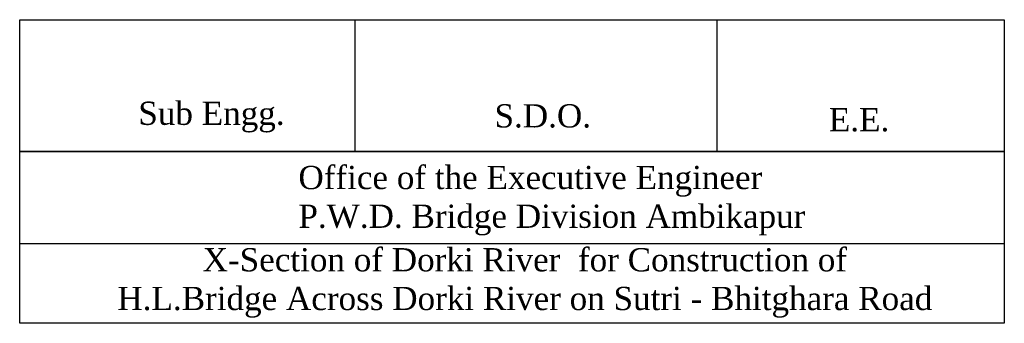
# Model space of a CAD drawing. Header units: inches. Extents: x -569 to 1089, y 58 to 242.
# Tile 2 of 5: x -111 to -95, y 237 to 242. Entities that reach past the tile are written whole.
import ezdxf

# ---------------------------------------------------------------- set-up
doc = ezdxf.new("R2010")
doc.units = ezdxf.units.IN
doc.header["$MEASUREMENT"] = 0

msp = doc.modelspace()

# ---------------------------------------------------------------- linework, layer by layer
at = {"ltscale": 2}
for p, q in [((-105.19038, 239.9922), (-105.19038, 242.12249)), ((-99.34389, 239.9922), (-99.34389, 242.12249))]:
    msp.add_line(p, q, dxfattribs=at)
for points in [[(-110.60125, 242.12249), (-94.71256, 242.12249), (-94.71256, 237.22053), (-110.60125, 237.22053)], [(-110.60125, 242.12249), (-94.71256, 242.12249), (-94.71256, 239.9922), (-110.60125, 239.9922)], [(-110.60125, 239.9922), (-94.71256, 239.9922), (-94.71256, 238.50329), (-110.60125, 238.50329)]]:
    msp.add_lwpolyline(points, close=True, dxfattribs=at)

# ---------------------------------------------------------------- texts
at = {"char_height": 0.375, "attachment_point": 1}
for s, insert, width in [('{\\fTimes New Roman|b0|i0|c186|p18;Sub Engg.}', (-108.68689, 240.79933), 2.2717587), ('{\\fTimes New Roman|b0|i0|c186|p18;   S.D.O.}', (-103.364, 240.75785), 1.9931465), ('{\\fTimes New Roman|b0|i0|c186|p18;       E.E.}', (-98.53495, 240.69562), 4.6486588), ('{\\fTimes New Roman|b0|i0|c186|p18;Office of the Executive Engineer\\PP.W.D. Bridge Division Ambikapur}', (-106.10358, 239.76217), 8.5531266)]:
    msp.add_mtext(s, dxfattribs=dict(at, insert=insert, width=width))
at = {"insert": (-102.44982, 238.43461), "char_height": 0.375, "attachment_point": 2}
msp.add_mtext('{\\fTimes New Roman|b0|i0|c186|p18;X-Section of Dorki River  for Construction of \\PH.L.Bridge Across Dorki River on Sutri - Bhitghara Road }', dxfattribs=at)

doc.saveas('drawing.dxf')
